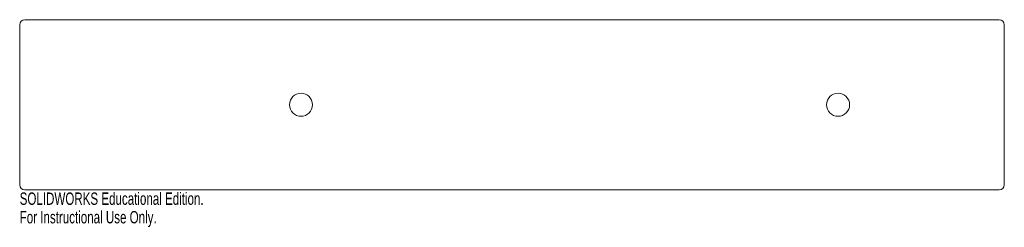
# Model space of a CAD drawing. Header units: millimetres. Extents: x 0 to 385, y -15 to 67.
import ezdxf

# ---------------------------------------------------------------- set-up
doc = ezdxf.new("R2010")
doc.units = ezdxf.units.MM
doc.styles.add('SLDTEXTSTYLE0', font='TXT', dxfattribs={"width": 0.7})

msp = doc.modelspace()

# ---------------------------------------------------------------- linework, layer by layer
at = {"color": 7, "linetype": 'Continuous', "lineweight": 15}
for p, q in [((383, 66.6), (2, 66.6)), ((0, 64.6), (0, 2)), ((385, 2), (385, 64.6)), ((2, 0), (383, 0))]:
    msp.add_line(p, q, dxfattribs=at)
for centre in [(110, 33.3), (320, 33.3)]:
    msp.add_circle(centre, 4.5, dxfattribs=at)
for centre, start, end in [((2, 64.6), 90, 180), ((383, 64.6), 0, 90), ((2, 2), 180, 270), ((383, 2), 270, 0)]:
    msp.add_arc(centre, 2, start, end, dxfattribs=at)

# ---------------------------------------------------------------- texts
at = {"color": 7, "linetype": 'Continuous', "char_height": 4.8336, "attachment_point": 1, "style": 'SLDTEXTSTYLE0'}
for s, insert in [('SOLIDWORKS Educational Edition.', (0, -1.02)), ('For Instructional Use Only.', (0, -8.27))]:
    msp.add_mtext(s, dxfattribs=dict(at, insert=insert))

doc.saveas('drawing.dxf')
